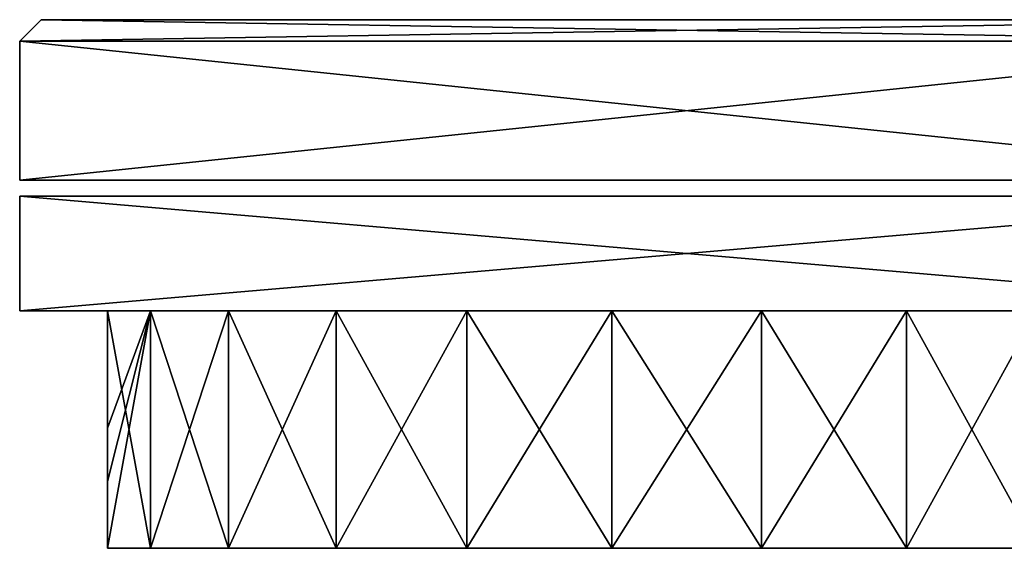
# Model space of a CAD drawing. Header units: millimetres. Extents: x -38 to 38, y -25 to 64.3.
# Tile 6 of 7: x -25 to 11.9, y 44.5 to 64.3. Entities that reach past the tile are written whole.
import ezdxf

# ---------------------------------------------------------------- set-up
doc = ezdxf.new("R2010")
doc.units = ezdxf.units.MM
doc.header["$LTSCALE"] = 101.851852
for name, color, linetype in [('44', 7, 'CONTINUOUS'), ('45', 7, 'CONTINUOUS'), ('46', 7, 'CONTINUOUS'), ('47', 7, 'CONTINUOUS'), ('49', 7, 'CONTINUOUS'), ('51', 7, 'CONTINUOUS'), ('52', 7, 'CONTINUOUS'), ('53', 7, 'CONTINUOUS'), ('54', 7, 'CONTINUOUS'), ('55', 7, 'CONTINUOUS'), ('56', 7, 'CONTINUOUS'), ('58', 7, 'CONTINUOUS'), ('59', 7, 'CONTINUOUS'), ('60', 7, 'CONTINUOUS'), ('61', 7, 'CONTINUOUS')]:
    doc.layers.add(name, color=color, linetype=linetype)

msp = doc.modelspace()

# ---------------------------------------------------------------- linework, layer by layer
at = {"layer": '44', "linetype": 'Continuous'}
for points in [[(-21.708, 53.4, -3.571), (-20.097, 53.4, -8.95), (-21.708, 49, -3.571), (-21.708, 53.4, -3.571)], [(-21.708, 49, -3.571), (-20.097, 53.4, -8.95), (-21.708, 47, -3.57), (-21.708, 49, -3.571)], [(-20.097, 44.5, -8.95), (-21.708, 44.5, -3.571), (-20.097, 53.4, -8.95), (-20.097, 44.5, -8.95)], [(-21.708, 44.5, -3.571), (-21.708, 47, -3.57), (-20.097, 53.4, -8.95), (-21.708, 44.5, -3.571)], [(-17.176, 44.5, -13.747), (-20.097, 44.5, -8.95), (-17.176, 53.4, -13.747), (-17.176, 44.5, -13.747)], [(-17.176, 53.4, -13.747), (-20.097, 44.5, -8.95), (-20.097, 53.4, -8.95), (-17.176, 53.4, -13.747)], [(-13.136, 53.4, -17.647), (-17.176, 44.5, -13.747), (-17.176, 53.4, -13.747), (-13.136, 53.4, -17.647)], [(-13.136, 44.5, -17.647), (-17.176, 44.5, -13.747), (-13.136, 53.4, -17.647), (-13.136, 44.5, -17.647)], [(-8.241, 53.4, -20.398), (-13.136, 44.5, -17.647), (-13.136, 53.4, -17.647), (-8.241, 53.4, -20.398)], [(-8.241, 44.5, -20.398), (-13.136, 44.5, -17.647), (-8.241, 53.4, -20.398), (-8.241, 44.5, -20.398)], [(-2.808, 53.4, -21.82), (-8.241, 44.5, -20.398), (-8.241, 53.4, -20.398), (-2.808, 53.4, -21.82)], [(-2.808, 44.5, -21.82), (-8.241, 44.5, -20.398), (-2.808, 53.4, -21.82), (-2.808, 44.5, -21.82)], [(2.808, 53.4, -21.82), (-2.808, 44.5, -21.82), (-2.808, 53.4, -21.82), (2.808, 53.4, -21.82)], [(2.808, 44.5, -21.82), (-2.808, 44.5, -21.82), (2.808, 53.4, -21.82), (2.808, 44.5, -21.82)], [(8.241, 53.4, -20.398), (2.808, 44.5, -21.82), (2.808, 53.4, -21.82), (8.241, 53.4, -20.398)], [(8.241, 44.5, -20.398), (2.808, 44.5, -21.82), (8.241, 53.4, -20.398), (8.241, 44.5, -20.398)], [(13.136, 53.4, -17.647), (8.241, 44.5, -20.398), (8.241, 53.4, -20.398), (13.136, 53.4, -17.647)], [(13.136, 44.5, -17.647), (8.241, 44.5, -20.398), (13.136, 53.4, -17.647), (13.136, 44.5, -17.647)], [(-21.708, 49, -3.571), (-21.708, 47, -3.57), (-21.708, 49, -3.569), (-21.708, 49, -3.571)]]:
    msp.add_3dface(points, dxfattribs=at)
at = {"layer": '45', "linetype": 'Continuous'}
for points in [[(-21.708, 53.4, 3.571), (-20.097, 44.5, 8.95), (-20.097, 53.4, 8.95), (-21.708, 53.4, 3.571)], [(-21.708, 44.5, 3.571), (-20.097, 44.5, 8.95), (-21.708, 53.4, 3.571), (-21.708, 44.5, 3.571)], [(-20.097, 53.4, 8.95), (-17.176, 44.5, 13.747), (-17.176, 53.4, 13.747), (-20.097, 53.4, 8.95)], [(-20.097, 44.5, 8.95), (-17.176, 44.5, 13.747), (-20.097, 53.4, 8.95), (-20.097, 44.5, 8.95)], [(-17.176, 53.4, 13.747), (-13.136, 44.5, 17.647), (-13.136, 53.4, 17.647), (-17.176, 53.4, 13.747)], [(-17.176, 44.5, 13.747), (-13.136, 44.5, 17.647), (-17.176, 53.4, 13.747), (-17.176, 44.5, 13.747)], [(-13.136, 53.4, 17.647), (-8.241, 44.5, 20.398), (-8.241, 53.4, 20.398), (-13.136, 53.4, 17.647)], [(-13.136, 44.5, 17.647), (-8.241, 44.5, 20.398), (-13.136, 53.4, 17.647), (-13.136, 44.5, 17.647)], [(-8.241, 53.4, 20.398), (-2.808, 44.5, 21.82), (-2.808, 53.4, 21.82), (-8.241, 53.4, 20.398)], [(-8.241, 44.5, 20.398), (-2.808, 44.5, 21.82), (-8.241, 53.4, 20.398), (-8.241, 44.5, 20.398)], [(-2.808, 53.4, 21.82), (2.808, 44.5, 21.82), (2.808, 53.4, 21.82), (-2.808, 53.4, 21.82)], [(-2.808, 44.5, 21.82), (2.808, 44.5, 21.82), (-2.808, 53.4, 21.82), (-2.808, 44.5, 21.82)], [(2.808, 44.5, 21.82), (8.241, 44.5, 20.398), (2.808, 53.4, 21.82), (2.808, 44.5, 21.82)], [(2.808, 53.4, 21.82), (8.241, 44.5, 20.398), (8.241, 53.4, 20.398), (2.808, 53.4, 21.82)], [(8.241, 53.4, 20.398), (13.136, 44.5, 17.647), (13.136, 53.4, 17.647), (8.241, 53.4, 20.398)], [(8.241, 44.5, 20.398), (13.136, 44.5, 17.647), (8.241, 53.4, 20.398), (8.241, 44.5, 20.398)]]:
    msp.add_3dface(points, dxfattribs=at)
at = {"layer": '46', "linetype": 'Continuous'}
for points in [[(-25, 57.7, -25), (-25, 53.4, -25), (-25, 53.4, 25), (-25, 57.7, -25)], [(-25, 57.7, 25), (-25, 57.7, -25), (-25, 53.4, 25), (-25, 57.7, 25)]]:
    msp.add_3dface(points, dxfattribs=at)
at = {"layer": '47', "linetype": 'Continuous'}
for points in [[(-25, 57.7, 25), (-25, 53.4, 25), (25, 53.4, 25), (-25, 57.7, 25)], [(25, 57.7, 25), (-25, 57.7, 25), (25, 53.4, 25), (25, 57.7, 25)]]:
    msp.add_3dface(points, dxfattribs=at)
at = {"layer": '49', "linetype": 'Continuous'}
for points in [[(-25, 53.4, -25), (-25, 57.7, -25), (25, 57.7, -25), (-25, 53.4, -25)], [(-25, 53.4, -25), (25, 57.7, -25), (25, 53.4, -25), (-25, 53.4, -25)]]:
    msp.add_3dface(points, dxfattribs=at)
at = {"layer": '51', "linetype": 'Continuous'}
for points in [[(-21.708, 49, -3.571), (-21.708, 49, -3.569), (-21.708, 53.4, 3.571), (-21.708, 49, -3.571)], [(-21.708, 49, -3.569), (-21.708, 47, -3.57), (-21.708, 53.4, 3.571), (-21.708, 49, -3.569)], [(-21.708, 53.4, -3.571), (-21.708, 49, -3.571), (-21.708, 53.4, 3.571), (-21.708, 53.4, -3.571)], [(-21.708, 47, -3.57), (-21.708, 44.5, -3.571), (-21.708, 53.4, 3.571), (-21.708, 47, -3.57)], [(-21.708, 44.5, -3.571), (-21.708, 44.5, 3.571), (-21.708, 53.4, 3.571), (-21.708, 44.5, -3.571)]]:
    msp.add_3dface(points, dxfattribs=at)
at = {"layer": '52', "linetype": 'Continuous'}
for points in [[(25, 53.4, 25), (-25, 53.4, 25), (25, 53.4, -25), (25, 53.4, 25)], [(-25, 53.4, 25), (-25, 53.4, -25), (25, 53.4, -25), (-25, 53.4, 25)]]:
    msp.add_3dface(points, dxfattribs=at)
at = {"layer": '53', "linetype": 'Continuous'}
for points in [[(21.708, 44.5, 3.571), (20.097, 44.5, 8.95), (-21.708, 44.5, 3.571), (21.708, 44.5, 3.571)], [(20.097, 44.5, 8.95), (-20.097, 44.5, 8.95), (-21.708, 44.5, 3.571), (20.097, 44.5, 8.95)], [(-21.708, 44.5, -3.571), (21.708, 44.5, 3.571), (-21.708, 44.5, 3.571), (-21.708, 44.5, -3.571)], [(-21.708, 44.5, -3.571), (21.708, 44.5, -3.571), (21.708, 44.5, 3.571), (-21.708, 44.5, -3.571)], [(-21.708, 44.5, -3.571), (-20.097, 44.5, -8.95), (21.708, 44.5, -3.571), (-21.708, 44.5, -3.571)], [(-20.097, 44.5, -8.95), (20.097, 44.5, -8.95), (21.708, 44.5, -3.571), (-20.097, 44.5, -8.95)], [(20.097, 44.5, 8.95), (17.176, 44.5, 13.747), (-20.097, 44.5, 8.95), (20.097, 44.5, 8.95)], [(17.176, 44.5, 13.747), (-17.176, 44.5, 13.747), (-20.097, 44.5, 8.95), (17.176, 44.5, 13.747)], [(-20.097, 44.5, -8.95), (-17.176, 44.5, -13.747), (20.097, 44.5, -8.95), (-20.097, 44.5, -8.95)], [(-17.176, 44.5, -13.747), (-13.136, 44.5, -17.647), (17.176, 44.5, -13.747), (-17.176, 44.5, -13.747)], [(-17.176, 44.5, -13.747), (17.176, 44.5, -13.747), (20.097, 44.5, -8.95), (-17.176, 44.5, -13.747)], [(17.176, 44.5, 13.747), (13.136, 44.5, 17.647), (-17.176, 44.5, 13.747), (17.176, 44.5, 13.747)], [(13.136, 44.5, 17.647), (-13.136, 44.5, 17.647), (-17.176, 44.5, 13.747), (13.136, 44.5, 17.647)], [(-13.136, 44.5, -17.647), (13.136, 44.5, -17.647), (17.176, 44.5, -13.747), (-13.136, 44.5, -17.647)], [(-13.136, 44.5, -17.647), (-8.241, 44.5, -20.398), (13.136, 44.5, -17.647), (-13.136, 44.5, -17.647)], [(13.136, 44.5, 17.647), (8.241, 44.5, 20.398), (-13.136, 44.5, 17.647), (13.136, 44.5, 17.647)], [(8.241, 44.5, 20.398), (-8.241, 44.5, 20.398), (-13.136, 44.5, 17.647), (8.241, 44.5, 20.398)], [(-8.241, 44.5, -20.398), (8.241, 44.5, -20.398), (13.136, 44.5, -17.647), (-8.241, 44.5, -20.398)], [(-8.241, 44.5, -20.398), (-2.808, 44.5, -21.82), (8.241, 44.5, -20.398), (-8.241, 44.5, -20.398)], [(2.808, 44.5, 21.82), (-2.808, 44.5, 21.82), (-8.241, 44.5, 20.398), (2.808, 44.5, 21.82)], [(8.241, 44.5, 20.398), (2.808, 44.5, 21.82), (-8.241, 44.5, 20.398), (8.241, 44.5, 20.398)], [(-2.808, 44.5, -21.82), (2.808, 44.5, -21.82), (8.241, 44.5, -20.398), (-2.808, 44.5, -21.82)]]:
    msp.add_3dface(points, dxfattribs=at)
at = {"layer": '54', "color": 7, "linetype": 'Continuous'}
for points in [[(-24.2, 64.31, 24.2), (24.2, 64.31, 24.2), (24.2, 64.31, -24.2), (-24.2, 64.31, 24.2)], [(-24.2, 64.31, -24.2), (-24.2, 64.31, 24.2), (24.2, 64.31, -24.2), (-24.2, 64.31, -24.2)]]:
    msp.add_3dface(points, dxfattribs=at)
at = {"layer": '55', "color": 7, "linetype": 'Continuous'}
for points in [[(-25, 58.3, 25), (-25, 63.51, 25), (-25, 63.51, -25), (-25, 58.3, 25)], [(-25, 58.3, -25), (-25, 58.3, 25), (-25, 63.51, -25), (-25, 58.3, -25)]]:
    msp.add_3dface(points, dxfattribs=at)
at = {"layer": '56', "color": 7, "linetype": 'Continuous'}
for points in [[(25, 63.51, 25), (-25, 63.51, 25), (25, 58.3, 25), (25, 63.51, 25)], [(-25, 63.51, 25), (-25, 58.3, 25), (25, 58.3, 25), (-25, 63.51, 25)]]:
    msp.add_3dface(points, dxfattribs=at)
at = {"layer": '58', "color": 7, "linetype": 'Continuous'}
for points in [[(25, 58.3, -25), (-25, 58.3, -25), (25, 63.51, -25), (25, 58.3, -25)], [(-25, 58.3, -25), (-25, 63.51, -25), (25, 63.51, -25), (-25, 58.3, -25)]]:
    msp.add_3dface(points, dxfattribs=at)
at = {"layer": '59', "color": 7, "linetype": 'Continuous'}
for points in [[(-25, 63.51, -25), (24.2, 64.31, -24.2), (25, 63.51, -25), (-25, 63.51, -25)], [(-24.2, 64.31, -24.2), (24.2, 64.31, -24.2), (-25, 63.51, -25), (-24.2, 64.31, -24.2)]]:
    msp.add_3dface(points, dxfattribs=at)
at = {"layer": '60', "color": 7, "linetype": 'Continuous'}
for points in [[(-25, 63.51, 25), (-24.2, 64.31, -24.2), (-25, 63.51, -25), (-25, 63.51, 25)], [(-24.2, 64.31, 24.2), (-24.2, 64.31, -24.2), (-25, 63.51, 25), (-24.2, 64.31, 24.2)]]:
    msp.add_3dface(points, dxfattribs=at)
at = {"layer": '61', "color": 7, "linetype": 'Continuous'}
for points in [[(-24.2, 64.31, 24.2), (-25, 63.51, 25), (25, 63.51, 25), (-24.2, 64.31, 24.2)], [(24.2, 64.31, 24.2), (-24.2, 64.31, 24.2), (25, 63.51, 25), (24.2, 64.31, 24.2)]]:
    msp.add_3dface(points, dxfattribs=at)

doc.saveas('drawing.dxf')
